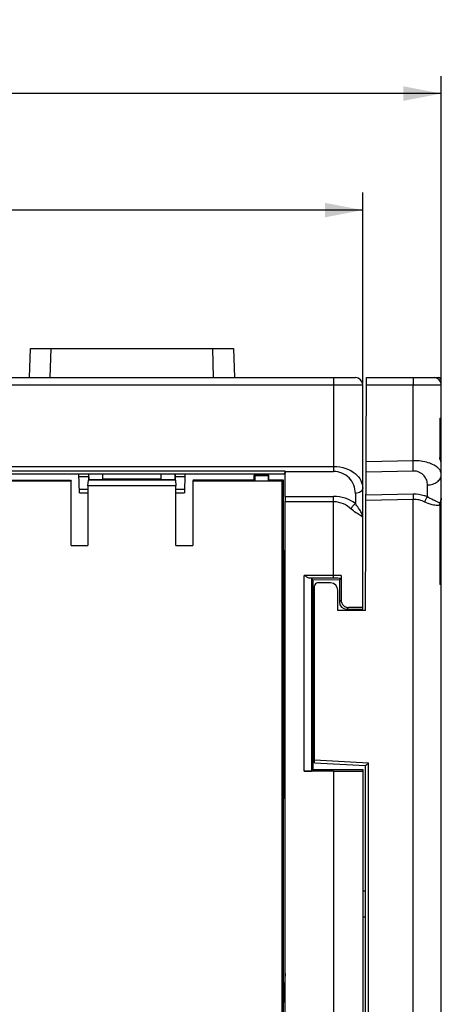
# Model space of a CAD drawing. Header units: millimetres. Extents: x 0 to 420, y 0 to 297.
# Tile 35 of 76: x 110 to 139, y 89 to 157. Entities that reach past the tile are written whole.
import ezdxf

# ---------------------------------------------------------------- set-up
doc = ezdxf.new("R2010")
doc.units = ezdxf.units.MM
doc.header["$LTSCALE"] = 23.1
doc.layers.get('0').update_dxf_attribs({"linetype": 'CONTINUOUS'})
doc.layers.add('LAY0002', color=7, linetype='CONTINUOUS')
doc.styles.get("Standard").update_dxf_attribs({"font": 'txt', "width": 0.6})
doc.dimstyles.new('DIMSTYLE_1', dxfattribs={"dimtxt": 4, "dimasz": 2.6, "dimexe": 1.2, "dimexo": 0.1, "dimgap": 1, "dimtad": 1, "dimzin": 0, "dimdsep": 46, "dimtxsty": 'Standard', "dimblk": '_FILLED', "dimblk1": '_FILLED', "dimblk2": '_FILLED', "dimcen": 0.09, "dimazin": 0, "dimtp": 0.01, "dimtm": 0.01, "dimtfac": 1, "dimtofl": 0, "dimtmove": 0, "dimatfit": 3, "dimldrblk": '_FILLED', "dimfxl": 1, "dimtolj": 1, "dimtzin": 0, "dimarcsym": 0})

# ---------------------------------------------------------------- blocks, each defined once
blk = doc.blocks.new('_FILLED')
at = {"color": 0, "linetype": 'ByBlock'}
blk.add_solid([(0, 0), (-1, 0.192), (-1, -0.192)], dxfattribs=at)
blk = doc.blocks.new('*D2')
at = {"color": 2, "linetype": 'Continuous', "transparency": 16777216}
for p, q in [((62.722, 131.849), (62.722, 152.95)), ((138.822, 131.849), (138.822, 152.95)), ((62.722, 151.75), (100.772, 151.75)), ((138.822, 151.75), (100.772, 151.75))]:
    blk.add_line(p, q, dxfattribs=at)
at = {"color": 2, "linetype": 'Continuous', "transparency": 16777216, "xscale": 2.6, "yscale": 2.6, "zscale": 2.6, "rotation": 180}
blk.add_blockref('_FILLED', (62.722, 151.75), dxfattribs=at)
at = {"color": 2, "linetype": 'Continuous', "transparency": 16777216, "xscale": 2.6, "yscale": 2.6, "zscale": 2.6}
blk.add_blockref('_FILLED', (138.822, 151.75), dxfattribs=at)
at = {"color": 2, "linetype": 'Continuous', "transparency": 16777216, "insert": (100.772, 156.75), "char_height": 4, "width": 12, "attachment_point": 2, "line_spacing_factor": 0.9}
blk.add_mtext('76.10', dxfattribs=at)
blk = doc.blocks.new('*D7')
at = {"color": 2, "linetype": 'Continuous', "transparency": 16777216}
for p, q in [((62.722, 131.849), (62.722, 144.95)), ((133.422, 131.849), (133.422, 144.95)), ((62.722, 143.75), (98.072, 143.75)), ((133.422, 143.75), (98.072, 143.75))]:
    blk.add_line(p, q, dxfattribs=at)
at = {"color": 2, "linetype": 'Continuous', "transparency": 16777216, "xscale": 2.6, "yscale": 2.6, "zscale": 2.6, "rotation": 180}
blk.add_blockref('_FILLED', (62.722, 143.75), dxfattribs=at)
at = {"color": 2, "linetype": 'Continuous', "transparency": 16777216, "xscale": 2.6, "yscale": 2.6, "zscale": 2.6}
blk.add_blockref('_FILLED', (133.422, 143.75), dxfattribs=at)
at = {"color": 2, "linetype": 'Continuous', "transparency": 16777216, "insert": (98.072, 148.75), "char_height": 4, "width": 12, "attachment_point": 2, "line_spacing_factor": 0.9}
blk.add_mtext('70.70', dxfattribs=at)

msp = doc.modelspace()

# ---------------------------------------------------------------- linework, layer by layer
at = {"color": 7, "linetype": 'Continuous'}
for p, q in [((110.536, 132.249), (110.605, 134.249)), ((110.605, 134.249), (124.538, 134.249)), ((111.957, 132.249), (112.024, 134.249)), ((123.186, 132.249), (123.119, 134.249)), ((124.538, 134.249), (124.608, 132.249)), ((133.622, 116.249), (133.678, 132.249)), ((133.678, 132.249), (138.622, 132.249)), ((138.822, 18.649), (138.822, 132.049)), ((133.676, 131.749), (138.822, 131.749)), ((136.895, 126.543), (136.895, 131.749)), ((138.711, 129.459), (138.711, 126.724)), ((138.711, 129.459), (138.82, 129.459)), ((138.722, 129.398), (138.722, 126.751)), ((138.82, 129.459), (138.822, 129.459)), ((136.895, 126.543), (133.657, 126.473)), ((138.726, 126.745), (138.721, 126.761)), ((136.895, 125.837), (133.655, 125.767)), ((113.398, 125.129), (107.242, 125.129)), ((109.172, 125.199), (113.363, 125.199)), ((113.363, 125.199), (113.398, 125.129)), ((113.398, 120.725), (113.398, 125.129)), ((113.972, 124.349), (113.926, 125.649)), ((113.933, 125.449), (114.601, 125.449)), ((114.546, 124.829), (114.58, 125.199)), ((114.609, 125.257), (114.58, 125.199)), ((120.563, 125.199), (114.58, 125.199)), ((114.598, 125.649), (114.605, 125.256)), ((114.609, 125.257), (114.609, 125.649)), ((114.609, 125.257), (115.572, 125.257)), ((115.572, 125.257), (115.572, 125.649)), ((115.572, 125.309), (119.572, 125.309)), ((119.572, 125.257), (119.572, 125.649)), ((119.572, 125.257), (120.534, 125.257)), ((120.534, 125.257), (120.534, 125.649)), ((120.563, 125.199), (120.534, 125.257)), ((120.546, 125.649), (120.539, 125.256)), ((120.542, 125.449), (121.21, 125.449)), ((120.563, 125.199), (120.598, 124.829)), ((121.217, 125.649), (121.172, 124.349)), ((121.78, 125.199), (121.746, 125.129)), ((121.746, 125.129), (121.746, 120.725)), ((127.902, 125.129), (121.746, 125.129)), ((125.972, 125.199), (121.78, 125.199)), ((125.972, 125.199), (125.972, 125.549)), ((126.972, 125.549), (125.972, 125.549)), ((125.972, 125.549), (126.024, 125.497)), ((126.024, 125.147), (125.972, 125.199)), ((126.024, 125.497), (126.024, 125.147)), ((126.919, 125.497), (126.024, 125.497)), ((126.919, 125.147), (126.024, 125.147)), ((126.972, 125.549), (126.919, 125.497)), ((126.919, 125.497), (126.919, 125.147)), ((126.919, 125.147), (126.972, 125.199)), ((126.972, 125.199), (126.972, 125.549)), ((127.972, 125.199), (126.972, 125.199)), ((127.902, 125.129), (127.972, 125.199)), ((127.902, 79.349), (127.902, 125.129)), ((127.972, 77.399), (127.972, 125.199)), ((113.963, 124.596), (114.546, 124.596)), ((114.546, 124.829), (114.546, 120.725)), ((120.598, 124.829), (114.546, 124.829)), ((120.598, 120.725), (120.598, 124.829)), ((120.598, 124.596), (121.18, 124.596)), ((137.874, 124.061), (137.874, 124.877)), ((113.972, 124.349), (114.546, 124.349)), ((120.598, 124.349), (121.172, 124.349)), ((136.895, 123.889), (133.648, 123.819)), ((136.895, 124.242), (133.649, 124.172)), ((136.895, 25.609), (136.895, 123.889)), ((138.744, 123.628), (138.767, 123.708)), ((138.767, 123.708), (138.791, 123.818)), ((138.711, 123.486), (138.711, 118.039)), ((138.722, 123.486), (138.711, 123.486)), ((138.722, 123.486), (138.722, 118.1)), ((138.744, 123.628), (138.736, 123.631)), ((113.398, 120.725), (114.546, 120.725)), ((120.598, 120.725), (121.746, 120.725)), ((130.122, 105.8), (130.122, 117.949)), ((131.217, 118.149), (130.322, 118.149)), ((131.722, 116.249), (131.717, 117.651)), ((138.722, 118.039), (138.711, 118.039)), ((138.822, 118.038), (138.722, 118.039)), ((133.622, 116.249), (131.722, 116.249)), ((130.122, 106.001), (133.832, 105.806)), ((130.122, 105.8), (133.622, 105.617)), ((133.622, 45.081), (133.622, 105.617)), ((133.832, 44.891), (133.832, 105.806)), ((133.622, 96.988), (133.42, 96.987)), ((133.622, 95.21), (133.42, 95.211))]:
    msp.add_line(p, q, dxfattribs=at)
for points in [[(138.822, 126.127), (138.821, 126.174), (138.815, 126.291), (138.802, 126.408), (138.783, 126.522), (138.758, 126.635), (138.726, 126.745)], [(138.791, 123.818), (138.809, 123.931), (138.819, 124.047), (138.822, 124.146)], [(138.722, 123.486), (138.723, 123.501), (138.723, 123.517), (138.725, 123.532), (138.726, 123.548), (138.729, 123.563), (138.731, 123.579), (138.735, 123.594), (138.739, 123.609), (138.743, 123.625)]]:
    msp.add_lwpolyline(points, dxfattribs=at)
for centre, radius, start, end in [((132.922, 131.749), 0.5, 60.01804, 75.35437), ((132.922, 131.749), 0.5, 15.07047, 30.09618), ((138.322, 131.749), 0.5, 0, 90), ((138.622, 132.049), 0.2, 0, 90), ((138.622, 129.459), 0.2, 300.16711, 360), ((137.213, 124.146), 1.609, 354.06899, 355.81378), ((137.207, 124.146), 1.615, 355.81335, 356.9647), ((137.202, 124.146), 1.619, 356.96527, 0.00022), ((138.557, 124.527), 1.054, 270.90515, 271.65175), ((138.302, 122.82), 0.919, 61.80382, 63.43546), ((130.322, 117.949), 0.2, 90, 180), ((131.217, 117.649), 0.5, 0.2, 90), ((138.622, 118.038), 0.2, 0, 59.83289)]:
    msp.add_arc(centre, radius, start, end, dxfattribs=at)
for points, knots in [([(136.869, 132.249), (136.87, 132.249), (136.872, 132.245), (136.875, 132.233), (136.88, 132.205), (136.884, 132.159), (136.887, 132.098), (136.891, 132.023), (136.894, 131.905), (136.895, 131.813), (136.895, 131.749)], [0, 0, 0, 0, 0.00701, 0.022229, 0.079644, 0.17213, 0.296066, 0.446944, 0.619136, 1, 1, 1, 1]), ([(138.608, 126.037), (138.524, 126.119), (138.306, 126.269), (137.907, 126.426), (137.424, 126.525), (137.076, 126.545), (136.895, 126.543)], [0, 0, 0, 0, 0.193415, 0.42855, 0.701745, 1, 1, 1, 1]), ([(136.895, 125.837), (136.896, 125.887), (136.901, 126.123), (136.899, 126.358), (136.895, 126.543)], [0, 0, 0, 0, 0.214403, 1, 1, 1, 1]), ([(138.711, 126.724), (138.713, 126.726), (138.719, 126.734), (138.722, 126.744), (138.722, 126.751)], [0, 0, 0, 0, 0.281045, 1, 1, 1, 1]), ([(138.822, 126.127), (138.822, 126.178), (138.813, 126.38), (138.766, 126.581), (138.711, 126.724)], [0, 0, 0, 0, 0.247584, 1, 1, 1, 1]), ([(137.874, 124.877), (137.874, 124.989), (137.837, 125.218), (137.656, 125.536), (137.331, 125.783), (137.044, 125.84), (136.895, 125.837)], [0, 0, 0, 0, 0.218958, 0.448256, 0.704926, 1, 1, 1, 1]), ([(138.77, 125.813), (138.761, 125.833), (138.718, 125.915), (138.658, 125.988), (138.608, 126.037)], [0, 0, 0, 0, 0.234789, 1, 1, 1, 1]), ([(138.822, 125.584), (138.822, 125.603), (138.817, 125.682), (138.795, 125.759), (138.77, 125.813)], [0, 0, 0, 0, 0.245914, 1, 1, 1, 1]), ([(137.874, 124.877), (137.998, 124.882), (138.237, 124.922), (138.547, 125.073), (138.765, 125.299), (138.822, 125.493), (138.822, 125.584)], [0, 0, 0, 0, 0.288191, 0.554662, 0.789576, 1, 1, 1, 1]), ([(136.895, 124.242), (136.894, 124.217), (136.892, 124.099), (136.893, 123.982), (136.895, 123.889)], [0, 0, 0, 0, 0.214403, 1, 1, 1, 1]), ([(137.874, 124.061), (137.8, 124.092), (137.486, 124.204), (137.148, 124.248), (136.895, 124.242)], [0, 0, 0, 0, 0.241018, 1, 1, 1, 1]), ([(137.681, 123.708), (137.563, 123.769), (137.306, 123.865), (137.033, 123.893), (136.895, 123.889)], [0, 0, 0, 0, 0.488821, 1, 1, 1, 1]), ([(137.874, 124.061), (137.832, 124.013), (137.757, 123.899), (137.703, 123.775), (137.681, 123.708)], [0, 0, 0, 0, 0.476746, 1, 1, 1, 1]), ([(138.574, 123.473), (138.443, 123.471), (138.133, 123.516), (137.84, 123.626), (137.681, 123.708)], [0, 0, 0, 0, 0.4224, 1, 1, 1, 1]), ([(138.573, 123.707), (138.471, 123.751), (138.231, 123.856), (138, 123.98), (137.874, 124.061)], [0, 0, 0, 0, 0.427502, 1, 1, 1, 1]), ([(138.713, 123.643), (138.703, 123.648), (138.657, 123.67), (138.61, 123.691), (138.573, 123.707)], [0, 0, 0, 0, 0.215117, 1, 1, 1, 1]), ([(138.711, 123.486), (138.703, 123.484), (138.662, 123.477), (138.62, 123.474), (138.588, 123.473)], [0, 0, 0, 0, 0.21824, 1, 1, 1, 1]), ([(133.622, 105.617), (133.626, 105.616), (133.635, 105.624), (133.651, 105.638), (133.673, 105.659), (133.712, 105.694), (133.766, 105.744), (133.809, 105.786), (133.832, 105.806)], [0, 0, 0, 0, 0.040676, 0.118326, 0.228217, 0.363155, 0.673664, 1, 1, 1, 1])]:
    msp.add_open_spline(points, degree=3, knots=knots, dxfattribs=at)
for points in [[(138.711, 129.459), (138.718, 129.439), (138.722, 129.418), (138.722, 129.397)], [(138.813, 123.979), (138.801, 123.861), (138.775, 123.743), (138.736, 123.631)], [(138.736, 123.631), (138.721, 123.584), (138.712, 123.535), (138.711, 123.486)], [(138.722, 118.101), (138.722, 118.08), (138.718, 118.059), (138.711, 118.039)]]:
    msp.add_open_spline(points, degree=3, dxfattribs=at)
at = {"layer": 'LAY0002', "color": 7, "linetype": 'Continuous'}
for p, q in [((63.222, 132.249), (132.922, 132.249)), ((131.422, 132.249), (131.422, 125.802)), ((62.722, 131.749), (133.422, 131.749)), ((133.422, 116.349), (133.422, 131.749)), ((64.722, 126.156), (131.422, 126.156)), ((128.108, 125.818), (107.036, 125.818)), ((128.108, 125.818), (128.098, 125.69)), ((128.102, 124.095), (128.108, 125.802)), ((128.108, 125.802), (131.422, 125.802)), ((107.049, 125.649), (128.022, 125.649)), ((128.022, 125.69), (128.022, 125.649)), ((128.022, 125.69), (128.098, 125.69)), ((128.101, 76.979), (128.101, 123.742)), ((128.101, 123.742), (131.422, 123.742)), ((128.102, 124.095), (131.422, 124.095)), ((131.422, 118.469), (131.422, 124.095)), ((132.922, 124.302), (132.922, 123.595)), ((128.022, 120.349), (128.022, 103.349)), ((128.094, 120.349), (128.022, 120.349)), ((129.403, 105.228), (129.403, 118.669)), ((131.422, 118.669), (129.403, 118.669)), ((131.422, 118.469), (129.803, 118.469)), ((129.903, 118.467), (129.903, 105.231)), ((129.903, 118.467), (130.022, 118.349)), ((131.822, 118.358), (130.022, 118.349)), ((130.022, 105.349), (130.022, 118.349)), ((131.942, 118.668), (131.422, 118.669)), ((131.941, 118.468), (131.822, 118.349)), ((131.822, 118.358), (131.822, 116.849)), ((131.942, 118.668), (131.942, 116.969)), ((131.942, 116.969), (131.822, 116.849)), ((132.441, 116.468), (132.322, 116.349)), ((132.322, 116.349), (133.422, 116.349)), ((131.422, 105.228), (129.403, 105.228)), ((129.903, 105.231), (130.022, 105.349)), ((130.022, 105.349), (133.422, 105.349)), ((131.422, 105.228), (131.422, 87.416)), ((133.422, 105.349), (133.422, 87.39)), ((128.094, 103.349), (128.022, 103.349)), ((128.094, 91.349), (128.094, 103.349)), ((128.094, 91.349), (127.972, 89.349))]:
    msp.add_line(p, q, dxfattribs=at)
for centre, radius, start, end in [((132.922, 131.749), 0.5, 0, 90), ((131.422, 124.302), 1.5, 359.99974, 90.00039), ((131.422, 121.595), 2.5, 53.13391, 89.99619)]:
    msp.add_arc(centre, radius, start, end, dxfattribs=at)
for centre, major_axis, ratio, start_param, end_param in [((128.107, 126.156), (0, 0.5), 0.003491, -2.356194, -2.313701), ((128.103, 123.742), (0, 0.5), 0.003491, 0.785398, 1.570796), ((132.322, 116.849), (0.444, 0.231), 0.999888, 2.661638, 4.232342), ((131.422, 116.459), (2, 0), 0.005236, 0, 1.035931), ((129.403, 105.231), (0.5, 0), 0.005236, -1.570796, -0.005236), ((131.422, 105.238), (2, 0), 0.005236, -1.570796, 0)]:
    msp.add_ellipse(centre, major_axis=major_axis, ratio=ratio, start_param=start_param, end_param=end_param, dxfattribs=at)
for points, knots in [([(131.422, 126.156), (131.707, 126.156), (132.244, 126.071), (132.906, 125.718), (133.324, 125.224), (133.422, 124.836), (133.422, 124.656)], [0, 0, 0, 0, 0.311913, 0.58086, 0.803656, 1, 1, 1, 1]), ([(133.422, 124.656), (133.422, 124.609), (133.391, 124.509), (133.275, 124.393), (133.111, 124.32), (132.986, 124.302), (132.922, 124.302)], [0, 0, 0, 0, 0.20928, 0.444593, 0.712343, 1, 1, 1, 1]), ([(131.422, 123.742), (131.65, 123.742), (132.095, 123.643), (132.465, 123.388), (132.621, 123.243)], [0, 0, 0, 0, 0.517739, 1, 1, 1, 1]), ([(133.229, 122.806), (133.136, 122.86), (132.922, 122.989), (132.725, 123.145), (132.621, 123.243)], [0, 0, 0, 0, 0.428297, 1, 1, 1, 1]), ([(132.922, 123.595), (132.858, 123.553), (132.743, 123.445), (132.656, 123.313), (132.622, 123.242)], [0, 0, 0, 0, 0.489542, 1, 1, 1, 1]), ([(133.301, 123.037), (133.251, 123.124), (133.123, 123.31), (132.991, 123.492), (132.922, 123.595)], [0, 0, 0, 0, 0.448249, 1, 1, 1, 1]), ([(133.422, 122.656), (133.422, 122.687), (133.41, 122.821), (133.353, 122.947), (133.301, 123.037)], [0, 0, 0, 0, 0.227982, 1, 1, 1, 1]), ([(133.422, 122.656), (133.422, 122.667), (133.408, 122.693), (133.341, 122.743), (133.277, 122.778), (133.229, 122.806)], [0, 0, 0, 0, 0.129446, 0.327375, 1, 1, 1, 1]), ([(129.756, 118.476), (129.727, 118.484), (129.67, 118.509), (129.553, 118.574), (129.464, 118.63), (129.403, 118.669)], [0, 0, 0, 0, 0.21784, 0.465361, 1, 1, 1, 1]), ([(129.803, 118.469), (129.799, 118.469), (129.783, 118.47), (129.767, 118.473), (129.756, 118.476)], [0, 0, 0, 0, 0.232159, 1, 1, 1, 1]), ([(131.941, 118.468), (131.899, 118.468), (131.726, 118.469), (131.552, 118.469), (131.422, 118.469)], [0, 0, 0, 0, 0.245185, 1, 1, 1, 1]), ([(131.942, 118.668), (131.942, 118.643), (131.942, 118.605), (131.942, 118.558), (131.942, 118.528), (131.942, 118.504), (131.942, 118.485), (131.94, 118.475), (131.942, 118.469), (131.941, 118.468)], [0, 0, 0, 0, 0.387514, 0.561755, 0.712416, 0.834909, 0.925043, 0.980508, 1, 1, 1, 1]), ([(131.942, 116.969), (131.942, 116.901), (131.971, 116.765), (132.088, 116.597), (132.255, 116.492), (132.381, 116.469), (132.441, 116.468)], [0, 0, 0, 0, 0.261557, 0.51912, 0.766889, 1, 1, 1, 1])]:
    msp.add_open_spline(points, degree=3, knots=knots, dxfattribs=at)

# ---------------------------------------------------------------- dimensions: what is measured, and where the dimension line sits
at = {"color": 2, "linetype": 'Continuous'}
for base, p2, picture, middle in [((138.822, 151.75), (138.822, 131.749), '*D2', (100.772, 151.75)), ((133.422, 143.75), (133.422, 131.749), '*D7', (98.072, 143.75))]:
    dim = msp.add_linear_dim(base=base, p1=(62.722, 131.749), p2=p2, dimstyle='DIMSTYLE_1', dxfattribs=at)
    dim.commit()
    dim.dimension.update_dxf_attribs({"geometry": picture, "text_midpoint": middle, "dimtype": 160})

doc.saveas('drawing.dxf')
